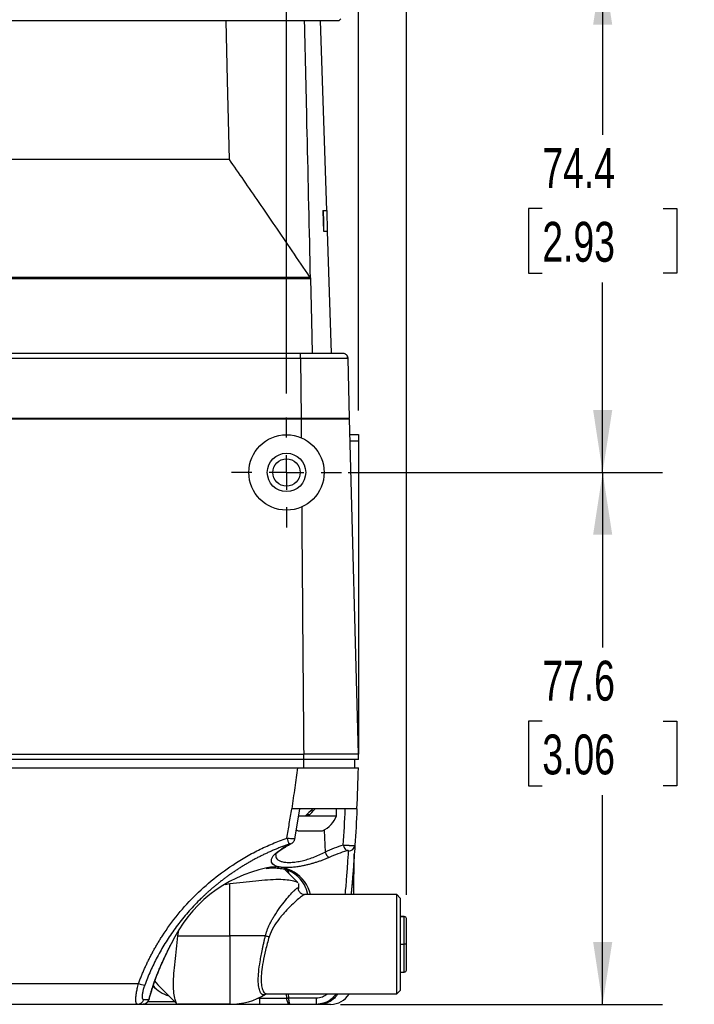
# Model space of a CAD drawing. Header units: millimetres. Extents: x 0 to 768, y 0 to 594.
# Tile 41 of 145: x 341 to 440, y 125 to 269. Entities that reach past the tile are written whole.
import ezdxf

# ---------------------------------------------------------------- set-up
doc = ezdxf.new("R2010")
doc.units = ezdxf.units.MM
doc.header["$LTSCALE"] = 2.75
doc.linetypes.add('CENTERX2', pattern=[20.32, 12.7, -2.54, 2.54, -2.54])
doc.layers.add('CENTER', color=40, linetype='CENTERX2')
doc.layers.add('DIMENSIONS', color=140, linetype='Continuous', lineweight=25)
doc.styles.add('SLDTEXTSTYLE0', font='TXT', dxfattribs={"width": 0.7})
doc.dimstyles.new('SLDDIMSTYLE0', dxfattribs={"dimtxt": 5.934521, "dimasz": 9.0805, "dimexe": 0, "dimexo": 0.0625, "dimgap": 1.48363, "dimtad": 0, "dimtih": 1, "dimtoh": 1, "dimdec": 1, "dimrnd": 1e-09, "dimzin": 4, "dimdsep": 46, "dimtxsty": 'SLDTEXTSTYLE0', "dimsah": 1, "dimcen": 0.09, "dimadec": 0, "dimazin": 1, "dimtfac": 1, "dimtdec": 1, "dimtofl": 0, "dimtmove": 0, "dimatfit": 3, "dimfxl": 0, "dimfrac": 2, "dimtolj": 1, "dimtzin": 12, "dimarcsym": 0})
doc.dimstyles.new('SLDDIMSTYLE2', dxfattribs={"dimtxt": 5.934521, "dimasz": 9.0805, "dimexe": 0, "dimexo": 0.0625, "dimgap": 1.48363, "dimtad": 0, "dimtih": 1, "dimtoh": 1, "dimdec": 1, "dimrnd": 1e-09, "dimzin": 12, "dimdsep": 46, "dimtxsty": 'SLDTEXTSTYLE0', "dimsah": 1, "dimcen": 0.09, "dimadec": 0, "dimazin": 3, "dimtfac": 1, "dimtdec": 1, "dimtofl": 0, "dimtmove": 0, "dimatfit": 3, "dimfxl": 0, "dimfrac": 2, "dimtolj": 1, "dimtzin": 12, "dimarcsym": 0})
doc.dimstyles.new('SLDDIMSTYLE7', dxfattribs={"dimtxt": 5.934521, "dimasz": 9.0805, "dimexe": 0, "dimexo": 0.0625, "dimgap": 1.48363, "dimtad": 0, "dimtih": 1, "dimtoh": 1, "dimdec": 1, "dimrnd": 1e-09, "dimzin": 12, "dimdsep": 46, "dimtxsty": 'SLDTEXTSTYLE0', "dimsah": 1, "dimcen": 0.09, "dimadec": 0, "dimazin": 3, "dimtfac": 1, "dimtdec": 1, "dimtmove": 0, "dimatfit": 0, "dimfxl": 0, "dimfrac": 2, "dimtolj": 1, "dimtzin": 12, "dimarcsym": 0})

# ---------------------------------------------------------------- blocks, each defined once
blk = doc.blocks.new('_D_12')
at = {"layer": 'DIMENSIONS'}
for p, q in [((331.14, 214.33), (331.14, 302.3)), ((380.14, 214.33), (380.14, 302.3)), ((331.14, 293.57), (338.67, 293.57)), ((346.71, 293.57), (344.72, 293.57)), ((344.72, 293.57), (344.72, 284.14)), ((364.35, 293.57), (366.34, 293.57)), ((366.34, 293.57), (366.34, 284.14)), ((380.14, 293.57), (372.39, 293.57)), ((344.72, 284.14), (346.71, 284.14)), ((366.34, 284.14), (364.35, 284.14))]:
    blk.add_line(p, q, dxfattribs=at)
for points in [[(331.14, 293.57), (340.22, 292.17), (340.22, 294.97)], [(380.14, 293.57), (371.06, 294.97), (371.06, 292.17)]]:
    blk.add_solid(points, dxfattribs=at)
at = {"layer": 'DIMENSIONS', "char_height": 5.821, "attachment_point": 1, "style": 'SLDTEXTSTYLE0'}
for s, insert in [('49.0', (346.71, 302.4)), ('1.93', (346.71, 291.64))]:
    blk.add_mtext(s, dxfattribs=dict(at, insert=insert))
blk = doc.blocks.new('_D_15')
at = {"layer": 'DIMENSIONS'}
for p, q in [((388.06, 272.49), (388.06, 327.92)), ((397.64, 141.19), (397.64, 327.92)), ((388.06, 319.19), (370.6, 319.19)), ((397.64, 319.19), (411.91, 319.19)), ((419.96, 319.19), (417.96, 319.19)), ((417.96, 319.19), (417.96, 309.76)), ((437.59, 319.19), (439.58, 319.19)), ((439.58, 319.19), (439.58, 309.76)), ((417.96, 309.76), (419.96, 309.76)), ((439.58, 309.76), (437.59, 309.76))]:
    blk.add_line(p, q, dxfattribs=at)
for points in [[(388.06, 319.19), (378.98, 320.59), (378.98, 317.79)], [(397.64, 319.19), (406.72, 317.79), (406.72, 320.59)]]:
    blk.add_solid(points, dxfattribs=at)
at = {"layer": 'DIMENSIONS', "char_height": 5.821, "attachment_point": 1, "style": 'SLDTEXTSTYLE0'}
for s, insert in [('9.6', (422.42, 328.02)), ('0.38', (419.96, 317.26))]:
    blk.add_mtext(s, dxfattribs=dict(at, insert=insert))
blk = doc.blocks.new('_D_16')
at = {"layer": 'DIMENSIONS'}
for p, q in [((278.14, 165.19), (278.14, 351.36)), ((397.64, 141.19), (397.64, 351.36)), ((278.14, 342.62), (322.54, 342.62)), ((330.58, 342.62), (328.59, 342.62)), ((328.59, 342.62), (328.59, 333.19)), ((348.22, 342.62), (350.21, 342.62)), ((350.21, 342.62), (350.21, 333.19)), ((397.64, 342.62), (356.26, 342.62)), ((328.59, 333.19), (330.58, 333.19)), ((350.21, 333.19), (348.22, 333.19))]:
    blk.add_line(p, q, dxfattribs=at)
for points in [[(278.14, 342.62), (287.22, 341.23), (287.22, 344.02)], [(397.64, 342.62), (388.56, 344.02), (388.56, 341.23)]]:
    blk.add_solid(points, dxfattribs=at)
at = {"layer": 'DIMENSIONS', "char_height": 5.821, "attachment_point": 1, "style": 'SLDTEXTSTYLE0'}
for s, insert in [('119.5', (328.12, 351.46)), ('4.70', (330.58, 340.7))]:
    blk.add_mtext(s, dxfattribs=dict(at, insert=insert))
blk = doc.blocks.new('_D_17')
at = {"layer": 'DIMENSIONS'}
for p, q in [((391.67, 202.79), (435.03, 202.79)), ((426.29, 202.79), (426.29, 177.25)), ((417.48, 166.48), (415.48, 166.48)), ((415.48, 166.48), (415.48, 157.05)), ((435.11, 166.48), (437.1, 166.48)), ((437.1, 166.48), (437.1, 157.05)), ((415.48, 157.05), (417.48, 157.05)), ((437.1, 157.05), (435.11, 157.05)), ((426.29, 125.19), (426.29, 155.72)), ((388.01, 125.19), (435.03, 125.19))]:
    blk.add_line(p, q, dxfattribs=at)
for points in [[(426.29, 202.79), (424.9, 193.71), (427.69, 193.71)], [(426.29, 125.19), (427.69, 134.28), (424.9, 134.28)]]:
    blk.add_solid(points, dxfattribs=at)
at = {"layer": 'DIMENSIONS', "char_height": 5.821, "attachment_point": 1, "style": 'SLDTEXTSTYLE0'}
for s, insert in [('77.6', (417.48, 175.32)), ('3.06', (417.48, 164.56))]:
    blk.add_mtext(s, dxfattribs=dict(at, insert=insert))
blk = doc.blocks.new('_D_18')
at = {"layer": 'DIMENSIONS'}
for p, q in [((388.85, 277.19), (435.03, 277.19)), ((426.29, 277.19), (426.29, 252.04)), ((417.48, 241.28), (415.48, 241.28)), ((415.48, 241.28), (415.48, 231.85)), ((435.11, 241.28), (437.1, 241.28)), ((437.1, 241.28), (437.1, 231.85)), ((415.48, 231.85), (417.48, 231.85)), ((437.1, 231.85), (435.11, 231.85)), ((426.29, 202.79), (426.29, 230.52)), ((389.13, 202.79), (435.03, 202.79))]:
    blk.add_line(p, q, dxfattribs=at)
for points in [[(426.29, 277.19), (424.9, 268.11), (427.69, 268.11)], [(426.29, 202.79), (427.69, 211.88), (424.9, 211.88)]]:
    blk.add_solid(points, dxfattribs=at)
at = {"layer": 'DIMENSIONS', "char_height": 5.821, "attachment_point": 1, "style": 'SLDTEXTSTYLE0'}
for s, insert in [('74.4', (417.48, 250.11)), ('2.93', (417.48, 239.35))]:
    blk.add_mtext(s, dxfattribs=dict(at, insert=insert))
blk = doc.blocks.new('_D_19')
at = {"layer": 'DIMENSIONS'}
for p, q in [((380.14, 214.33), (380.14, 302.3)), ((390.64, 211.84), (390.64, 302.3)), ((380.14, 293.57), (362.68, 293.57)), ((390.64, 293.57), (412, 293.57)), ((420.04, 293.57), (418.05, 293.57)), ((418.05, 293.57), (418.05, 284.14)), ((437.68, 293.57), (439.67, 293.57)), ((439.67, 293.57), (439.67, 284.14)), ((418.05, 284.14), (420.04, 284.14)), ((439.67, 284.14), (437.68, 284.14))]:
    blk.add_line(p, q, dxfattribs=at)
for points in [[(380.14, 293.57), (371.06, 294.97), (371.06, 292.17)], [(390.64, 293.57), (399.72, 292.17), (399.72, 294.97)]]:
    blk.add_solid(points, dxfattribs=at)
at = {"layer": 'DIMENSIONS', "char_height": 5.821, "attachment_point": 1, "style": 'SLDTEXTSTYLE0'}
for s, insert in [('10.5', (420.04, 302.4)), ('0.41', (420.04, 291.64))]:
    blk.add_mtext(s, dxfattribs=dict(at, insert=insert))
blk = doc.blocks.new('SW_CENTERMARKSYMBOL_2')
at = {"layer": 'CENTER', "color": 0}
for p, q in [((0, 5.08), (0, 8.04)), ((0, 0), (0, 2.54)), ((-5.08, 0), (-8.04, 0)), ((0, 0), (-2.54, 0)), ((0, 0), (0, -2.54)), ((0, 0), (2.54, 0)), ((5.08, 0), (8.04, 0)), ((0, -5.08), (0, -8.04))]:
    blk.add_line(p, q, dxfattribs=at)

msp = doc.modelspace()

# ---------------------------------------------------------------- linework, layer by layer
for p, q in [((387.77, 268.69), (288.51, 268.69)), ((386.03, 241.01), (385.11, 268.69)), ((387.77, 268.69), (388.06, 268.99)), ((371.8, 248.46), (301.15, 248.46)), ((385.45, 241.01), (385.5, 241.01)), ((385.5, 241.01), (386.08, 241.01)), ((386.13, 238.01), (386.08, 241.01)), ((385.54, 238.01), (386.13, 238.01)), ((386.72, 220.19), (386.13, 238.01)), ((289.99, 231.29), (383.57, 231.29)), ((383.65, 231.03), (289.91, 231.03)), ((313.51, 220.19), (382.2, 220.19)), ((382.2, 219.41), (382.2, 220.19)), ((382.2, 219.41), (313.51, 219.41)), ((382.2, 219.41), (382.26, 210.69)), ((389.36, 210.69), (389.13, 219.42)), ((312.38, 210.59), (382.26, 210.59)), ((312.39, 210.69), (382.26, 210.69)), ((382.25, 210.69), (382.25, 210.59)), ((388.12, 210.69), (388.12, 210.59)), ((390.64, 161.69), (389.36, 210.59)), ((389.42, 208.35), (390.64, 208.35)), ((390.64, 208.35), (390.64, 207.36)), ((390.64, 207.36), (389.44, 207.36)), ((390.64, 207.36), (390.64, 161.69)), ((309.81, 161.69), (382.65, 161.69)), ((382.65, 160.89), (309.81, 160.89)), ((382.65, 160.89), (382.65, 161.69)), ((382.65, 159.69), (382.65, 160.89)), ((390.14, 159.69), (390.14, 160.89)), ((390.64, 160.89), (390.64, 161.69)), ((309.81, 159.69), (381.75, 159.69)), ((381.75, 159.69), (382.65, 159.69)), ((381.38, 149.29), (382.09, 153.73)), ((381.89, 152.69), (382.92, 152.69)), ((382.92, 152.69), (383.35, 152.69)), ((383.12, 152.89), (383.54, 152.89)), ((383.35, 152.69), (387.44, 152.69)), ((387.44, 152.69), (387.44, 153.69)), ((381.56, 150.65), (381.86, 150.49)), ((381.86, 150.49), (385.42, 150.49)), ((385.65, 150.62), (385.77, 147.41)), ((380.82, 148.62), (380.84, 148.63)), ((389.96, 141.2), (390.04, 147.11)), ((390.04, 147.04), (390.03, 146.86)), ((390.03, 146.87), (390.04, 147.04)), ((390.04, 147.11), (390.04, 147.13)), ((390.04, 147.05), (390.04, 147.11)), ((381.81, 142.96), (379.88, 144.88)), ((371.17, 142.69), (371.89, 142.82)), ((371.89, 135.2), (371.89, 142.82)), ((381.89, 142.82), (381.89, 142.1)), ((382.79, 141.16), (382.77, 141.17)), ((396.24, 141.2), (382.79, 141.2)), ((396.74, 140.7), (396.24, 141.2)), ((396.24, 126.7), (396.24, 141.2)), ((396.74, 140.7), (396.74, 127.2)), ((397.34, 138), (396.74, 138)), ((396.74, 138), (397.34, 138)), ((397.34, 133.95), (397.34, 138)), ((397.64, 133.95), (397.64, 137.7)), ((364.26, 135.2), (364.42, 135.95)), ((364.26, 135.2), (371.89, 135.2)), ((371.89, 135.2), (371.89, 125.2)), ((377.08, 135.2), (371.89, 135.2)), ((362.94, 133.24), (363.34, 134.07)), ((396.74, 133.95), (397.34, 133.95)), ((397.64, 133.95), (397.34, 133.95)), ((397.34, 129.9), (397.34, 133.95)), ((397.64, 130.2), (397.64, 133.95)), ((396.74, 129.9), (397.34, 129.9)), ((396.74, 129.9), (397.34, 129.9)), ((313.74, 128.21), (358.54, 128.21)), ((360.84, 127.72), (360.66, 127.91)), ((361.38, 128.02), (364.13, 125.28)), ((360.84, 127.72), (360.96, 127.6)), ((376.86, 126.56), (377.25, 126.7)), ((377.31, 126.7), (396.24, 126.7)), ((380.17, 126.11), (380.13, 126.7)), ((380.4, 126.7), (380.44, 126.14)), ((396.24, 126.7), (396.74, 127.2)), ((358.4, 125.19), (313.74, 125.19)), ((359.07, 125.19), (358.4, 125.19)), ((358.6, 125.19), (358.48, 125.19)), ((369.1, 125.19), (359.07, 125.19)), ((359.31, 125.89), (360.06, 125.89)), ((359.93, 125.62), (363.79, 125.62)), ((360.08, 125.88), (360.13, 126.05)), ((371.89, 125.2), (364.26, 125.2)), ((369.13, 125.2), (369.1, 125.19)), ((370.96, 125.2), (370.96, 125.19)), ((376.21, 125.19), (370.96, 125.19)), ((376.06, 126.11), (376.2, 126.11)), ((376.2, 126.17), (376.2, 126.11)), ((380.44, 126.14), (384.51, 126.14)), ((384.51, 125.19), (380.66, 125.19)), ((384.51, 125.19), (384.51, 126.14)), ((384.88, 125.19), (384.51, 125.19)), ((386.58, 125.19), (384.88, 125.19))]:
    msp.add_line(p, q)
at = {"flags": 128}
for points in [[(371.8, 248.46), (371.54, 259.96), (371.34, 268.69)], [(385.45, 241.01), (385.5, 239.33), (385.54, 238.01)], [(385.5, 241.01), (385.52, 239.33), (385.54, 238.01)], [(383.65, 231.03), (383.79, 224.97), (383.9, 220.19)], [(388.33, 220.19), (388.48, 220.18), (388.62, 220.14)], [(382.26, 210.59), (382.27, 209.06), (382.28, 207.86)], [(380.67, 148.57), (380.79, 148.6), (380.82, 148.62)], [(379.45, 147.86), (379.56, 147.9), (379.63, 147.94)], [(380.31, 144.77), (380.5, 144.3), (380.52, 144.24)], [(381.95, 141.76), (381.91, 141.91), (381.89, 142.1)], [(383.26, 141.2), (383.06, 141.94), (382.99, 142.13)], [(360.89, 128.61), (361.11, 128.33), (361.38, 128.02)], [(360.08, 125.88), (360.08, 125.88), (360.08, 125.88), (360.07, 125.88), (360.06, 125.89)], [(360.13, 126.04), (360.13, 126.04), (360.13, 126.03), (360.12, 126.03), (360.1, 126.02)]]:
    msp.add_lwpolyline(points, dxfattribs=at)
for radius in [5.5, 2.8, 2]:
    msp.add_circle((380.14, 202.79), radius)
for centre, radius, start, end in [((388.33, 219.39), 0.8, 1.4982, 33.5802), ((383.64, 154.16), 4.07, 295.9469, 338.9733), ((394.69, 154.32), 15.29, 198.6103, 202.0942), ((390.23, 130.54), 20.41, 117.9268, 121.8955), ((396.95, 122.08), 27.69, 107.9116, 113.8035), ((389.91, 148.78), 1.52, 193.3763, 230.3889), ((389.19, 148.49), 0.942, 271.2442, 353.8944), ((387.31, 147.93), 1.63, 198.6906, 233.875), ((397.23, 121.97), 26.94, 107.9116, 113.8035), ((390.24, 147.1), 0.2, 176.0149, 179.2), ((381.34, 125.6), 19.91, 101.8169, 154.9971), ((378.49, 139.9), 5.33, 14.0544, 103.2436), ((378.67, 140.44), 4.63, 21.3957, 74.0425), ((397.34, 137.7), 0.3, 0, 90), ((379.04, 140.95), 6.08, 251.168, 256.2631), ((397.34, 130.2), 0.3, 270, 360), ((359.68, 130.86), 2.88, 246.7111, 265.404), ((364.27, 130.95), 4.71, 219.9836, 254.144), ((371.89, 135.2), 10, 270, 301.2427), ((386.58, 128.39), 3.2, 270, 327.9333), ((358.38, 126.16), 0.964, 270.77, 343.8436), ((399.23, 125.89), 23.03, 179.4645, 181.7354)]:
    msp.add_arc(centre, radius, start, end)
for points, knots in [([(383.65, 231.03), (383.49, 238.15), (383.2, 250.7), (382.9, 263.26), (382.78, 268.69)], [0, 0, 0, 0, 0.566885, 1, 1, 1, 1]), ([(383.57, 231.29), (382.7, 232.56), (381.02, 235.05), (378.54, 238.69), (376.19, 242.12), (373.96, 245.36), (372.5, 247.45), (371.8, 248.46)], [0, 0, 0, 0, 0.222073, 0.433107, 0.633102, 0.822064, 1, 1, 1, 1]), ([(383.57, 231.29), (383.58, 231.27), (383.6, 231.23), (383.63, 231.17), (383.65, 231.1), (383.65, 231.06), (383.65, 231.03)], [0, 0, 0, 0, 0.253821, 0.501604, 0.748573, 1, 1, 1, 1]), ([(382.2, 220.19), (383.14, 220.19), (384.11, 220.19), (385.74, 220.19), (386.39, 220.19), (387.43, 220.19), (387.81, 220.19), (388.28, 220.19), (388.33, 220.19), (388.33, 220.19)], [0, 0, 0, 0, 0.25, 0.25, 0.5, 0.5, 0.75, 0.75, 1, 1, 1, 1]), ([(389.07, 219.42), (389.06, 219.57), (389.05, 219.87), (388.76, 220.05), (388.62, 220.14)], [0, 0, 0, 0, 0.5042157, 1, 1, 1, 1]), ([(389.08, 219.41), (389.01, 219.41), (388.86, 219.41), (388.27, 219.41), (387.4, 219.41), (386.29, 219.41), (384.99, 219.41), (383.59, 219.41), (382.66, 219.41), (382.2, 219.41)], [0, 0, 0, 0, 0.142268, 0.298459, 0.458382, 0.611106, 0.749561, 0.876014, 1, 1, 1, 1]), ([(389.13, 219.42), (389.15, 219.42), (389.16, 219.42), (389.08, 219.41), (389.08, 219.41)], [0, 0, 0, 0, 0.98586, 1, 1, 1, 1]), ([(382.26, 210.69), (382.73, 210.69), (383.19, 210.69), (384.12, 210.69), (384.58, 210.69), (385.48, 210.69), (385.92, 210.69), (386.76, 210.69), (387.16, 210.69), (387.87, 210.69), (388.18, 210.69), (388.69, 210.69), (388.89, 210.69), (389.18, 210.69), (389.27, 210.69), (389.35, 210.69), (389.36, 210.69), (389.36, 210.69)], [0, 0, 0, 0, 0.125, 0.125, 0.25, 0.25, 0.375, 0.375, 0.5, 0.5, 0.625, 0.625, 0.75, 0.75, 0.875, 0.875, 1, 1, 1, 1]), ([(382.26, 210.59), (382.37, 210.59), (382.48, 210.59), (382.7, 210.59), (382.81, 210.59), (383.03, 210.59), (383.13, 210.59), (383.35, 210.59), (383.46, 210.59), (383.68, 210.59), (383.79, 210.59), (384, 210.59), (384.11, 210.59), (384.32, 210.59), (384.43, 210.59), (384.63, 210.59), (384.74, 210.59), (384.94, 210.59), (385.04, 210.59), (385.24, 210.59), (385.34, 210.59), (385.53, 210.59), (385.62, 210.59), (385.8, 210.59), (385.89, 210.59), (386.07, 210.59), (386.16, 210.59), (386.33, 210.59), (386.41, 210.59), (386.57, 210.59), (386.65, 210.59), (386.81, 210.59), (386.88, 210.59), (387.03, 210.59), (387.11, 210.59), (387.25, 210.59), (387.32, 210.59), (387.45, 210.59), (387.52, 210.59), (387.65, 210.59), (387.71, 210.59), (387.83, 210.59), (387.89, 210.59), (388, 210.59), (388.06, 210.59), (388.17, 210.59), (388.22, 210.59), (388.32, 210.59), (388.37, 210.59), (388.47, 210.59), (388.51, 210.59), (388.6, 210.59), (388.64, 210.59), (388.72, 210.59), (388.76, 210.59), (388.84, 210.59), (388.87, 210.59), (388.94, 210.59), (388.97, 210.59), (389.03, 210.59), (389.06, 210.59), (389.11, 210.59), (389.13, 210.59), (389.18, 210.59), (389.2, 210.59), (389.23, 210.59), (389.25, 210.59), (389.28, 210.59), (389.29, 210.59), (389.31, 210.59), (389.32, 210.59), (389.34, 210.59), (389.34, 210.59), (389.35, 210.59), (389.35, 210.59), (389.36, 210.59), (389.36, 210.59), (389.36, 210.59), (389.36, 210.59), (389.36, 210.59)], [0, 0, 0, 0, 0.025751, 0.025751, 0.051504, 0.051504, 0.077262, 0.077262, 0.103025, 0.103025, 0.128794, 0.128794, 0.154566, 0.154566, 0.180341, 0.180341, 0.206116, 0.206116, 0.23189, 0.23189, 0.257662, 0.257662, 0.283432, 0.283432, 0.3092, 0.3092, 0.334965, 0.334965, 0.360729, 0.360729, 0.386491, 0.386491, 0.412252, 0.412252, 0.438012, 0.438012, 0.463771, 0.463771, 0.489529, 0.489529, 0.515287, 0.515287, 0.541045, 0.541045, 0.566802, 0.566802, 0.592558, 0.592558, 0.618315, 0.618315, 0.644072, 0.644072, 0.669828, 0.669828, 0.695585, 0.695585, 0.721342, 0.721342, 0.747099, 0.747099, 0.772856, 0.772856, 0.798613, 0.798613, 0.82437, 0.82437, 0.850127, 0.850127, 0.875884, 0.875884, 0.901639, 0.901639, 0.927394, 0.927394, 0.953147, 0.953147, 0.976572, 0.976572, 1, 1, 1, 1]), ([(390.64, 161.69), (390.64, 161.69), (390.64, 161.69), (390.53, 161.69), (390.43, 161.69), (390.08, 161.69), (389.84, 161.69), (389.24, 161.69), (388.87, 161.69), (388.05, 161.69), (387.59, 161.69), (386.63, 161.69), (386.13, 161.69), (385.12, 161.69), (384.61, 161.69), (383.62, 161.69), (383.13, 161.69), (382.65, 161.69)], [0, 0, 0, 0, 0.125, 0.125, 0.25, 0.25, 0.375, 0.375, 0.5, 0.5, 0.625, 0.625, 0.75, 0.75, 0.875, 0.875, 1, 1, 1, 1]), ([(390.64, 160.89), (390.64, 160.89), (390.64, 160.89), (390.53, 160.89), (390.43, 160.89), (390.08, 160.89), (389.84, 160.89), (389.24, 160.89), (388.87, 160.89), (388.05, 160.89), (387.59, 160.89), (386.63, 160.89), (386.13, 160.89), (385.12, 160.89), (384.61, 160.89), (383.62, 160.89), (383.13, 160.89), (382.65, 160.89)], [0, 0, 0, 0, 0.125, 0.125, 0.25, 0.25, 0.375, 0.375, 0.5, 0.5, 0.625, 0.625, 0.75, 0.75, 0.875, 0.875, 1, 1, 1, 1]), ([(381.75, 159.69), (381.68, 159.22), (381.55, 158.26), (381.35, 156.78), (381.13, 155.25), (380.98, 154.22), (380.91, 153.69)], [0, 0, 0, 0, 0.236549, 0.482659, 0.737434, 1, 1, 1, 1]), ([(382.65, 159.69), (382.8, 159.69), (383.08, 159.69), (383.47, 159.69), (383.81, 159.69), (384.54, 159.69), (385.69, 159.69), (387.19, 159.69), (388.5, 159.69), (389.58, 159.69), (390.3, 159.69), (390.57, 159.69), (390.63, 159.69), (390.64, 159.69), (390.64, 159.69)], [0, 0, 0, 0, 0.033973, 0.063987, 0.09006, 0.11222, 0.230631, 0.359602, 0.496589, 0.633362, 0.76651, 0.887256, 0.935644, 1, 1, 1, 1]), ([(380.2, 149.44), (380.26, 149.8), (380.38, 150.51), (380.55, 151.57), (380.72, 152.63), (380.85, 153.34), (380.91, 153.69)], [0, 0, 0, 0, 0.250115, 0.500284, 0.750305, 1, 1, 1, 1]), ([(390.42, 153.69), (390.42, 153.69), (390.42, 153.69), (390.4, 153.69), (390.38, 153.69), (390.34, 153.69), (390.3, 153.69), (390.24, 153.69), (390.17, 153.69), (390.1, 153.69), (390.01, 153.69), (389.91, 153.69), (389.8, 153.69), (389.69, 153.69), (389.56, 153.69), (389.42, 153.69), (389.27, 153.69), (389.11, 153.69), (388.94, 153.69), (388.76, 153.69), (388.57, 153.69), (388.37, 153.69), (388.16, 153.69), (387.94, 153.69), (387.71, 153.69), (387.46, 153.69), (387.21, 153.69), (386.86, 153.69), (386.41, 153.69), (385.85, 153.69), (385.27, 153.69), (384.68, 153.69), (384.22, 153.69), (383.85, 153.69), (383.57, 153.69), (383.21, 153.69), (382.75, 153.69), (382.21, 153.69), (381.59, 153.69), (381.14, 153.69), (380.91, 153.69)], [0, 0, 0, 0, 0.024919, 0.04938, 0.073402, 0.097009, 0.120224, 0.143072, 0.16558, 0.187774, 0.209684, 0.231338, 0.252769, 0.274006, 0.295083, 0.316034, 0.336892, 0.357691, 0.378466, 0.399252, 0.420084, 0.440996, 0.462022, 0.483196, 0.50455, 0.526117, 0.547928, 0.570013, 0.614247, 0.657311, 0.699566, 0.741392, 0.783182, 0.796649, 0.815933, 0.841053, 0.872016, 0.908827, 0.951488, 1, 1, 1, 1]), ([(358.54, 128.21), (358.61, 128.4), (358.74, 128.77), (358.97, 129.33), (359.2, 129.88), (359.43, 130.43), (359.68, 130.97), (359.94, 131.51), (360.21, 132.05), (360.49, 132.58), (360.77, 133.11), (361.07, 133.63), (361.38, 134.15), (361.69, 134.67), (362.61, 136.1), (364.26, 138.38), (366.91, 141.27), (369.85, 143.86), (372.31, 145.57), (374.07, 146.63), (375.05, 147.18), (376.05, 147.7), (377.06, 148.18), (378.09, 148.63), (379.14, 149.06), (379.84, 149.31), (380.2, 149.44)], [0, 0, 0, 0, 0.019208, 0.038397, 0.057573, 0.076742, 0.095909, 0.11508, 0.134262, 0.153459, 0.172678, 0.191924, 0.211203, 0.230521, 0.249884, 0.3748, 0.499572, 0.624214, 0.749126, 0.785002, 0.820808, 0.856578, 0.892346, 0.92815, 0.964022, 1, 1, 1, 1]), ([(380.2, 149.44), (380.32, 149.43), (380.55, 149.41), (380.87, 149.39), (381.12, 149.37), (381.29, 149.37), (381.38, 149.37), (381.38, 149.37), (381.38, 149.37)], [0, 0, 0, 0, 0.1882054, 0.3795519, 0.5619767, 0.7250698, 0.8893413, 1, 1, 1, 1]), ([(380.52, 148.57), (380.34, 148.5), (379.97, 148.37), (379.42, 148.17), (378.88, 147.95), (378.35, 147.73), (377.82, 147.5), (377.31, 147.27), (376.8, 147.03), (376.3, 146.78), (375.81, 146.53), (375.32, 146.27), (374.85, 146), (374.38, 145.73), (373.92, 145.46), (373.47, 145.18), (373.03, 144.9), (372.59, 144.61), (372.16, 144.32), (371.74, 144.03), (371.33, 143.73), (370.93, 143.43), (370.53, 143.13), (370.15, 142.82), (369.77, 142.51), (369.39, 142.2), (369.03, 141.89), (368.67, 141.57), (368.32, 141.25), (367.98, 140.93), (367.46, 140.43), (366.77, 139.73), (365.94, 138.83), (365.15, 137.91), (364.4, 136.97), (363.7, 136.02), (363.03, 135.05), (362.4, 134.08), (361.82, 133.09), (361.27, 132.09), (360.75, 131.08), (360.28, 130.06), (359.84, 129.03), (359.58, 128.34), (359.44, 127.99)], [0, 0, 0, 0, 0.019339, 0.038527, 0.057566, 0.076455, 0.095194, 0.113782, 0.132219, 0.150506, 0.168642, 0.186628, 0.204464, 0.222149, 0.239686, 0.257072, 0.274311, 0.2914, 0.308343, 0.325138, 0.341786, 0.35829, 0.374648, 0.390862, 0.406934, 0.422864, 0.438653, 0.454302, 0.469814, 0.485188, 0.500426, 0.54127, 0.581603, 0.62145, 0.660836, 0.69979, 0.738342, 0.776525, 0.814374, 0.851928, 0.889224, 0.926306, 0.963216, 1, 1, 1, 1]), ([(379.62, 147.93), (379.86, 148.07), (380.25, 148.32), (380.66, 148.53), (380.82, 148.62)], [0, 0, 0, 0, 0.591406, 1, 1, 1, 1]), ([(380.67, 148.57), (380.68, 148.57), (380.7, 148.58), (380.71, 148.6), (380.72, 148.6), (380.71, 148.61), (380.69, 148.61), (380.63, 148.61), (380.56, 148.58), (380.52, 148.57)], [0, 0, 0, 0, 0.104444, 0.200474, 0.294469, 0.39321, 0.502594, 0.755321, 1, 1, 1, 1]), ([(380.88, 148.66), (380.91, 148.68), (380.97, 148.71), (381.09, 148.82), (381.23, 148.98), (381.34, 149.17), (381.37, 149.31), (381.39, 149.38)], [0, 0, 0, 0, 0.09108, 0.237728, 0.517294, 0.77458, 1, 1, 1, 1]), ([(388.43, 148.42), (388.46, 148.42), (388.53, 148.42), (388.63, 148.41), (388.74, 148.41), (388.86, 148.4), (388.97, 148.4), (389.09, 148.39), (389.2, 148.39), (389.31, 148.39), (389.42, 148.38), (389.53, 148.38), (389.65, 148.38), (389.77, 148.37), (389.89, 148.37), (389.99, 148.37), (390.07, 148.38), (390.12, 148.38), (390.13, 148.38), (390.13, 148.39)], [0, 0, 0, 0, 0.04412, 0.089444, 0.135817, 0.183059, 0.230962, 0.279301, 0.327835, 0.376318, 0.424504, 0.472154, 0.53151, 0.598102, 0.671155, 0.749507, 0.831636, 0.915759, 1, 1, 1, 1]), ([(390.13, 148.39), (390.09, 147.79), (390.01, 146.61), (389.84, 144.32), (389.69, 142.5), (389.58, 141.36), (389.56, 141.2)], [0, 0, 0, 0, 0.315876, 0.629912, 0.945913, 1, 1, 1, 1]), ([(386.35, 146.62), (386.28, 146.58), (386.12, 146.52), (385.89, 146.42), (385.65, 146.32), (385.42, 146.23), (385.18, 146.14), (384.94, 146.06), (384.7, 145.98), (384.46, 145.9), (384.21, 145.82), (383.97, 145.75), (383.72, 145.68), (383.47, 145.61), (383.22, 145.55), (382.97, 145.49), (382.71, 145.44), (382.32, 145.36), (381.79, 145.26), (381.14, 145.18), (380.43, 145.13), (379.71, 145.14), (378.82, 145.26), (378.04, 145.59), (377.9, 146.08), (378, 146.44), (378.08, 146.64), (378.21, 146.83), (378.38, 147.03), (378.59, 147.24), (378.83, 147.44), (379.12, 147.65), (379.34, 147.79), (379.45, 147.86)], [0, 0, 0, 0, 0.016588, 0.032923, 0.049032, 0.06494, 0.080676, 0.096269, 0.111749, 0.127146, 0.14249, 0.157812, 0.173144, 0.188517, 0.203961, 0.219506, 0.235183, 0.251021, 0.293527, 0.335558, 0.37784, 0.439333, 0.501305, 0.621392, 0.743632, 0.776398, 0.808553, 0.840293, 0.871821, 0.903348, 0.935084, 0.967234, 1, 1, 1, 1]), ([(378.55, 146.99), (378.56, 147.01), (378.57, 147.05), (378.7, 147.23), (379, 147.52), (379.4, 147.79), (379.63, 147.93)], [0, 0, 0, 0, 0.167712, 0.387408, 0.663381, 1, 1, 1, 1]), ([(378.57, 147), (378.56, 146.9), (378.55, 146.68), (378.72, 146.4), (379.03, 146.16), (379.46, 145.99), (380.03, 145.9), (380.75, 145.89), (381.42, 145.95), (381.99, 146.05), (382.53, 146.17), (383.22, 146.35), (384.05, 146.63), (384.93, 146.99), (385.48, 147.26), (385.77, 147.41)], [0, 0, 0, 0, 0.072225, 0.1603, 0.241995, 0.317559, 0.401807, 0.486256, 0.571579, 0.614829, 0.658537, 0.73197, 0.813297, 0.902629, 1, 1, 1, 1]), ([(388.72, 141.2), (388.72, 141.2), (388.8, 142.04), (388.93, 143.59), (389.09, 145.77), (389.17, 146.94), (389.21, 147.54)], [0, 0, 0, 0, 0.001856, 0.3133, 0.645781, 1, 1, 1, 1]), ([(389.21, 147.54), (389.22, 147.57), (389.19, 147.6), (389.11, 147.62), (389.07, 147.62), (389.01, 147.62), (388.97, 147.61), (388.94, 147.6)], [0, 0, 0, 0, 0.5, 0.5, 0.75, 0.75, 1, 1, 1, 1]), ([(390.03, 146.86), (390.02, 146.81), (390.02, 146.69), (390, 146.45), (389.97, 146.1), (389.95, 145.73), (389.92, 145.43), (389.92, 145.33)], [0, 0, 0, 0, 0.173079, 0.354118, 0.544278, 0.8541, 1, 1, 1, 1]), ([(377.15, 145.03), (377.47, 145.06), (378.13, 145.12), (379.02, 145.06), (379.67, 144.96), (379.98, 144.85), (380.04, 144.83)], [0, 0, 0, 0, 0.302947, 0.614605, 0.926974, 1, 1, 1, 1]), ([(389.92, 145.33), (389.91, 145.21), (389.88, 144.84), (389.84, 144.42), (389.82, 144.15)], [0, 0, 0, 0, 0.3444747, 1, 1, 1, 1]), ([(389.82, 144.15), (389.81, 143.94), (389.78, 143.64), (389.75, 143.33), (389.75, 143.23)], [0, 0, 0, 0, 0.674858, 1, 1, 1, 1]), ([(371.89, 142.82), (372.53, 142.89), (373.82, 143.02), (375.68, 143.23), (377.44, 143.39), (379, 143.46), (380.29, 143.39), (381.2, 143.23), (381.7, 143.06), (381.77, 142.96), (381.79, 142.93)], [0, 0, 0, 0, 0.1320872, 0.2638661, 0.3979803, 0.5369397, 0.6746171, 0.8083057, 0.9404782, 1, 1, 1, 1]), ([(389.75, 143.23), (389.73, 143.1), (389.71, 142.81), (389.67, 142.34), (389.62, 141.81), (389.59, 141.43), (389.57, 141.22), (389.57, 141.2)], [0, 0, 0, 0, 0.195821, 0.441465, 0.699665, 0.97048, 1, 1, 1, 1]), ([(377.08, 135.2), (377.09, 135.27), (377.13, 135.42), (377.19, 135.63), (377.26, 135.85), (377.34, 136.07), (377.43, 136.29), (377.52, 136.52), (377.62, 136.74), (377.73, 136.96), (377.84, 137.19), (377.96, 137.41), (378.09, 137.64), (378.23, 137.87), (378.58, 138.45), (379.18, 139.33), (380.02, 140.4), (380.77, 141.29), (381.25, 141.77), (381.5, 142), (381.62, 142.1), (381.72, 142.16), (381.79, 142.2), (381.85, 142.2), (381.88, 142.17), (381.89, 142.12), (381.89, 142.1)], [0, 0, 0, 0, 0.017025, 0.034334, 0.051955, 0.069913, 0.088232, 0.106935, 0.126042, 0.145574, 0.165549, 0.185986, 0.206899, 0.228305, 0.250217, 0.374347, 0.499665, 0.628674, 0.749373, 0.786523, 0.822968, 0.858856, 0.894342, 0.929585, 0.96475, 1, 1, 1, 1]), ([(382.77, 141.17), (382.76, 141.17), (382.71, 141.21), (382.35, 140.95), (381.71, 140.44), (380.9, 139.68), (380.07, 138.84), (379.49, 138.18), (379.2, 137.82), (379.11, 137.72), (378.79, 137.31), (378.17, 136.51), (377.78, 135.53), (377.59, 135.04)], [0, 0, 0, 0, 0.024699, 0.16611, 0.29521, 0.44381, 0.582613, 0.682601, 0.709652, 0.717437, 0.721395, 0.860842, 1, 1, 1, 1]), ([(382.79, 141.19), (382.67, 141.21), (382.43, 141.24), (382.1, 141.47), (381.89, 141.81), (381.87, 142.06), (381.86, 142.19)], [0, 0, 0, 0, 0.239856, 0.498421, 0.757795, 1, 1, 1, 1]), ([(364.15, 125.3), (364.12, 125.31), (364.03, 125.38), (363.86, 125.87), (363.69, 126.78), (363.63, 128.08), (363.69, 129.64), (363.86, 131.39), (364.07, 133.26), (364.2, 134.55), (364.26, 135.2)], [0, 0, 0, 0, 0.057552, 0.189334, 0.323451, 0.462413, 0.601468, 0.735712, 0.867671, 1, 1, 1, 1]), ([(377.08, 126.65), (377.05, 126.63), (377, 126.61), (376.93, 126.58), (376.87, 126.56), (376.8, 126.56), (376.74, 126.56), (376.68, 126.58), (376.58, 126.63), (376.44, 126.75), (376.25, 127.08), (376.08, 127.69), (375.99, 128.67), (376.07, 129.95), (376.24, 131.18), (376.44, 132.31), (376.59, 133.08), (376.73, 133.72), (376.84, 134.22), (376.95, 134.71), (377.04, 135.03), (377.08, 135.2)], [0, 0, 0, 0, 0.0209313, 0.041398, 0.0615781, 0.0816578, 0.1018273, 0.1222763, 0.1431889, 0.2081071, 0.2750177, 0.3822888, 0.5007539, 0.6047443, 0.7257003, 0.7903599, 0.8571721, 0.8931939, 0.9289655, 0.9645478, 1, 1, 1, 1]), ([(377.59, 135.04), (377.42, 134.4), (377.08, 133.16), (376.72, 131.41), (376.49, 129.96), (376.41, 128.79), (376.49, 127.83), (376.72, 127.1), (377, 126.7), (377.23, 126.75), (377.31, 126.76)], [0, 0, 0, 0, 0.158587, 0.301882, 0.430378, 0.544766, 0.658013, 0.786155, 0.929903, 1, 1, 1, 1]), ([(361.64, 130.49), (361.7, 130.61), (361.8, 130.84), (361.95, 131.18), (362.12, 131.54), (362.3, 131.94), (362.54, 132.44), (362.79, 132.96), (363.05, 133.5), (363.22, 133.85), (363.3, 134.01)], [0, 0, 0, 0, 0.100915, 0.191834, 0.272739, 0.405612, 0.526548, 0.691094, 0.848841, 1, 1, 1, 1]), ([(363.34, 134.07), (363.34, 134.07), (363.34, 134.04), (363.31, 134.02), (363.3, 134.01)], [0, 0, 0, 0, 0.333892, 1, 1, 1, 1]), ([(361.66, 130.49), (361.94, 131.11), (362.37, 132.06), (362.79, 132.94), (362.94, 133.24)], [0, 0, 0, 0, 0.655285, 1, 1, 1, 1]), ([(360.1, 126.02), (360.14, 126.18), (360.23, 126.5), (360.37, 126.97), (360.5, 127.42), (360.64, 127.85), (360.82, 128.39), (361.05, 129.03), (361.34, 129.77), (361.54, 130.25), (361.64, 130.49)], [0, 0, 0, 0, 0.106784, 0.209768, 0.308963, 0.404379, 0.496028, 0.67044, 0.838388, 1, 1, 1, 1]), ([(360.13, 126.05), (360.35, 126.81), (360.78, 128.33), (361.38, 129.8), (361.68, 130.54)], [0, 0, 0, 0, 0.500391, 1, 1, 1, 1]), ([(361.64, 130.49), (361.66, 130.49), (361.68, 130.49), (361.67, 130.51), (361.67, 130.51)], [0, 0, 0, 0, 0.675991, 1, 1, 1, 1]), ([(358.4, 125.19), (358.38, 125.2), (358.36, 125.2), (358.32, 125.21), (358.29, 125.24), (358.26, 125.27), (358.24, 125.31), (358.22, 125.36), (358.2, 125.42), (358.18, 125.49), (358.17, 125.56), (358.16, 125.65), (358.16, 125.74), (358.15, 125.83), (358.15, 125.94), (358.16, 126.09), (358.17, 126.29), (358.2, 126.55), (358.24, 126.84), (358.3, 127.16), (358.36, 127.49), (358.44, 127.85), (358.5, 128.09), (358.54, 128.21)], [0, 0, 0, 0, 0.036965, 0.073666, 0.110112, 0.146311, 0.182275, 0.218012, 0.253534, 0.28885, 0.323971, 0.358907, 0.39367, 0.42827, 0.462719, 0.497028, 0.564799, 0.633799, 0.704112, 0.775816, 0.848986, 0.923692, 1, 1, 1, 1]), ([(359.44, 127.99), (359.43, 127.94), (359.39, 127.83), (359.34, 127.68), (359.29, 127.53), (359.24, 127.38), (359.21, 127.24), (359.17, 127.1), (359.15, 126.97), (359.12, 126.85), (359.1, 126.72), (359.09, 126.61), (359.08, 126.46), (359.07, 126.31), (359.08, 126.16), (359.11, 126.04), (359.16, 125.95), (359.23, 125.9), (359.28, 125.89), (359.31, 125.89)], [0, 0, 0, 0, 0.048326, 0.095395, 0.141427, 0.18666, 0.231339, 0.27572, 0.320065, 0.364631, 0.409674, 0.45544, 0.502163, 0.586193, 0.667798, 0.748458, 0.829712, 0.913084, 1, 1, 1, 1]), ([(387.35, 126.7), (387.12, 126.4), (386.63, 125.8), (385.6, 125.29), (384.86, 125.23), (384.51, 125.19)], [0, 0, 0, 0, 0.335583, 0.687184, 1, 1, 1, 1]), ([(384.51, 126.14), (384.81, 126.17), (385.38, 126.22), (385.84, 126.54), (386.06, 126.7)], [0, 0, 0, 0, 0.529682, 1, 1, 1, 1]), ([(387.61, 126.7), (387.59, 126.67), (387.47, 126.44), (387.05, 125.99), (386.4, 125.53), (385.6, 125.24), (385.13, 125.21), (384.88, 125.19)], [0, 0, 0, 0, 0.031161, 0.231265, 0.562784, 0.76834, 1, 1, 1, 1]), ([(359.07, 125.19), (359.1, 125.2), (359.17, 125.2), (359.27, 125.21), (359.36, 125.23), (359.45, 125.26), (359.53, 125.3), (359.61, 125.34), (359.68, 125.39), (359.74, 125.43), (359.8, 125.48), (359.85, 125.54), (359.9, 125.59), (359.93, 125.64), (359.97, 125.69), (360, 125.75), (360.02, 125.8), (360.04, 125.84), (360.05, 125.87), (360.06, 125.89)], [0, 0, 0, 0, 0.080223, 0.157739, 0.232556, 0.304677, 0.374109, 0.440857, 0.504928, 0.566328, 0.625063, 0.68114, 0.734566, 0.78535, 0.833501, 0.879028, 0.921944, 0.962263, 1, 1, 1, 1]), ([(359.38, 125.25), (359.32, 125.23), (359.27, 125.21), (359.21, 125.21), (359.21, 125.21)], [0, 0, 0, 0, 0.981057, 1, 1, 1, 1]), ([(359.37, 125.24), (359.44, 125.26), (359.59, 125.32), (359.8, 125.46), (359.97, 125.64), (360.04, 125.8), (360.08, 125.88)], [0, 0, 0, 0, 0.239175, 0.484311, 0.736601, 1, 1, 1, 1]), ([(370.96, 125.19), (370.6, 125.19), (370.24, 125.19), (369.59, 125.19), (369.31, 125.19), (369.1, 125.19)], [0, 0, 0, 0, 0.5, 0.5, 1, 1, 1, 1]), ([(376.2, 126.11), (376.29, 126.11), (376.48, 126.11), (376.76, 126.11), (377.06, 126.11), (377.37, 126.1), (377.7, 126.1), (378.04, 126.11), (378.38, 126.11), (378.74, 126.11), (379.1, 126.11), (379.46, 126.11), (379.83, 126.11), (380.05, 126.11), (380.17, 126.11)], [0, 0, 0, 0, 0.062521, 0.128686, 0.198444, 0.271773, 0.348685, 0.429241, 0.513568, 0.601866, 0.694365, 0.791325, 0.893072, 1, 1, 1, 1]), ([(380.17, 126.11), (380.19, 126.12), (380.22, 126.12), (380.28, 126.13), (380.35, 126.14), (380.41, 126.14), (380.44, 126.14)], [0, 0, 0, 0, 0.1886828, 0.4180139, 0.6884383, 1, 1, 1, 1]), ([(380.66, 125.19), (380.66, 125.19), (380.66, 125.19), (380.66, 125.19), (380.65, 125.2), (380.64, 125.2), (380.61, 125.2), (380.57, 125.21), (380.47, 125.27), (380.33, 125.43), (380.23, 125.7), (380.19, 125.91), (380.18, 126.01), (380.17, 126.06), (380.17, 126.09), (380.17, 126.1), (380.17, 126.11)], [0, 0, 0, 0, 0.00139, 0.004053, 0.01626, 0.03111, 0.061913, 0.1214, 0.228636, 0.500094, 0.7648, 0.887142, 0.945851, 0.97466, 0.988931, 1, 1, 1, 1]), ([(380.44, 126.11), (380.44, 126.08), (380.44, 126.01), (380.45, 125.91), (380.46, 125.8), (380.47, 125.7), (380.49, 125.59), (380.51, 125.49), (380.53, 125.39), (380.56, 125.31), (380.59, 125.25), (380.62, 125.2), (380.65, 125.2), (380.66, 125.19)], [0, 0, 0, 0, 0.06387, 0.133042, 0.207568, 0.287486, 0.37283, 0.463625, 0.559893, 0.661651, 0.768913, 0.881693, 1, 1, 1, 1])]:
    msp.add_open_spline(points, degree=3, knots=knots)
for points in [[(382.36, 197.76), (382.45, 185.74), (382.55, 173.72), (382.65, 161.69)], [(390.42, 153.69), (390.51, 155.69), (390.59, 157.69), (390.64, 159.69)], [(383.92, 153.69), (383.59, 153.36), (383.25, 153.02), (382.92, 152.69)], [(383.35, 152.69), (383.68, 153.03), (384.02, 153.37), (384.35, 153.69)], [(388.43, 148.42), (388.55, 150.18), (388.64, 151.94), (388.72, 153.69)], [(390.42, 153.69), (390.34, 151.92), (390.25, 150.15), (390.13, 148.39)], [(360.06, 125.89), (360.08, 125.93), (360.09, 125.98), (360.1, 126.02)], [(380.66, 125.19), (379.45, 125.19), (377.97, 125.19), (376.21, 125.19)], [(380.17, 126.11), (380.24, 126.11), (380.34, 126.11), (380.44, 126.11)], [(380.44, 126.14), (380.44, 126.13), (380.44, 126.12), (380.44, 126.11)]]:
    msp.add_open_spline(points, degree=3)

# ---------------------------------------------------------------- block references
at = {"layer": 'CENTER'}
msp.add_blockref('SW_CENTERMARKSYMBOL_2', (380.14, 202.79), dxfattribs=at)

# ---------------------------------------------------------------- dimensions: what is measured, and where the dimension line sits
at = {"layer": 'DIMENSIONS'}
for base, p1, p2, dimstyle, picture, middle in [((397.64, 342.62), (278.14, 161.69), (397.64, 137.7), 'SLDDIMSTYLE2', '_D_16', (339.4, 342.62)), ((388.06, 319.19), (397.64, 137.7), (388.06, 268.99), 'SLDDIMSTYLE7', '_D_15', (428.77, 319.19)), ((380.14, 293.57), (331.14, 210.83), (380.14, 210.83), 'SLDDIMSTYLE0', '_D_12', (355.53, 293.57))]:
    dim = msp.add_linear_dim(base=base, p1=p1, p2=p2, dimstyle=dimstyle, dxfattribs=at)
    dim.commit()
    dim.dimension.update_dxf_attribs({"geometry": picture, "text_midpoint": middle, "dimtype": 160})
for base, p1, p2, angle, dimstyle, picture, middle in [((390.64, 293.57), (380.14, 210.83), (390.64, 208.35), 0, 'SLDDIMSTYLE7', '_D_19', (428.86, 293.57)), ((426.29, 277.19), (385.64, 202.79), (385.36, 277.19), 90, 'SLDDIMSTYLE2', '_D_18', (426.29, 241.28)), ((426.29, 125.19), (388.18, 202.79), (384.51, 125.19), 90, 'SLDDIMSTYLE2', '_D_17', (426.29, 166.48))]:
    dim = msp.add_linear_dim(base=base, p1=p1, p2=p2, angle=angle, dimstyle=dimstyle, dxfattribs=at)
    dim.commit()
    dim.dimension.update_dxf_attribs({"geometry": picture, "text_midpoint": middle, "dimtype": 160})

doc.saveas('drawing.dxf')
